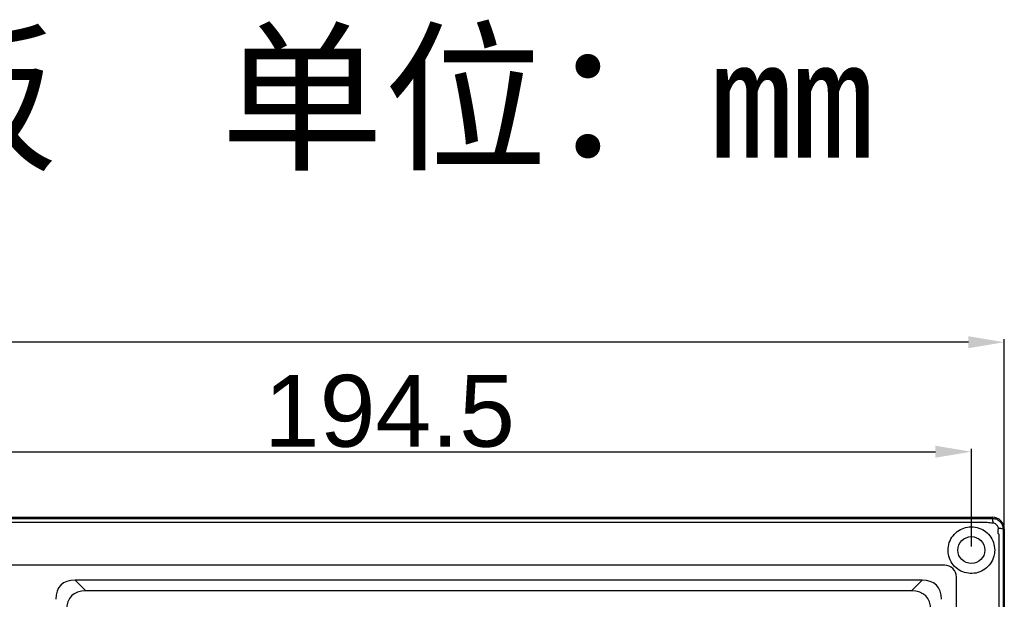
# Model space of a CAD drawing. Header units: millimetres. Extents: x 7099 to 9560, y -2357 to -1635.
# Tile 63 of 85: x 7396 to 7561, y -1763 to -1666. Entities that reach past the tile are written whole.
import ezdxf

# ---------------------------------------------------------------- set-up
doc = ezdxf.new("R2010")
doc.units = ezdxf.units.MM
doc.header["$LTSCALE"] = 3
doc.header["$PDSIZE"] = -1
doc.styles.get("Standard").update_dxf_attribs({"font": 'arial.ttf', "height": 12})
doc.dimstyles.new('ISO-25', dxfattribs={"dimtxt": 12, "dimasz": 6, "dimexe": 0.5, "dimexo": 0.625, "dimtad": 1, "dimdec": 1, "dimdsep": 46, "dimtxsty": 'Standard', "dimcen": 0, "dimclrd": 256, "dimclre": 256, "dimadec": 0, "dimazin": 0, "dimtfac": 1, "dimtdec": 1, "dimtmove": 0, "dimatfit": 3, "dimfxl": 1, "dimlwd": 30, "dimlwe": 30, "dimarcsym": 0})

# ---------------------------------------------------------------- blocks, each defined once
blk = doc.blocks.new('*D252')
at = {"lineweight": 30}
for p, q in [((7360.73, -1754.1), (7360.73, -1737.78)), ((7366.73, -1738.28), (7549.23, -1738.28)), ((7555.23, -1754.1), (7555.23, -1737.78))]:
    blk.add_line(p, q, dxfattribs=at)
for points in [[(7366.73, -1737.28), (7366.73, -1739.28), (7360.73, -1738.28)], [(7549.23, -1737.28), (7549.23, -1739.28), (7555.23, -1738.28)]]:
    blk.add_solid(points)
at = {"layer": 'Defpoints', "color": 0}
for p in [(7555.23, -1738.28), (7360.73, -1754.72), (7555.23, -1754.72)]:
    blk.add_point(p, dxfattribs=at)
at = {"color": 0, "insert": (7457.98, -1731.53), "char_height": 12, "attachment_point": 5}
blk.add_mtext('194.5', dxfattribs=at)
blk = doc.blocks.new('*D253')
at = {"lineweight": 30}
for p, q in [((7160.73, -1750.6), (7160.73, -1719.49)), ((7554.73, -1719.99), (7166.73, -1719.99)), ((7560.73, -1750.6), (7560.73, -1719.49))]:
    blk.add_line(p, q, dxfattribs=at)
for points in [[(7166.73, -1718.99), (7166.73, -1720.99), (7160.73, -1719.99)], [(7554.73, -1718.99), (7554.73, -1720.99), (7560.73, -1719.99)]]:
    blk.add_solid(points)
at = {"layer": 'Defpoints', "color": 0}
for p in [(7160.73, -1719.99), (7160.73, -1751.22), (7560.73, -1751.22)]:
    blk.add_point(p, dxfattribs=at)
at = {"color": 0, "insert": (7360.13, -1713.24), "char_height": 12, "attachment_point": 5}
blk.add_mtext('400', dxfattribs=at)

msp = doc.modelspace()

# ---------------------------------------------------------------- linework, layer by layer
at = {"linetype": 'Continuous', "lineweight": 30}
for p, q in [((7162.73, -1749.22), (7558.73, -1749.22)), ((7558.73, -1749.22), (7558.73, -1749.42)), ((7560.73, -1751.22), (7560.53, -1751.22)), ((7560.73, -1751.22), (7560.73, -1947.22)), ((7550.73, -1757.22), (7363.73, -1757.22)), ((7547.02, -1759.72), (7405.45, -1759.72)), ((7405.45, -1759.72), (7407.23, -1761.51)), ((7545.23, -1761.51), (7547.02, -1759.72)), ((7552.73, -1939.22), (7552.73, -1759.22)), ((7545.23, -1761.51), (7407.23, -1761.51))]:
    msp.add_line(p, q, dxfattribs=at)
at = {"linetype": 'Continuous', "lineweight": 30, "flags": 128}
for points in [[(7557.86, -1750.11), (7557.86, -1750.11), (7555.86, -1750.11), (7547.86, -1750.11), (7515.86, -1750.11), (7387.86, -1750.1), (7294.43, -1750.11)], [(7559.85, -1946.32), (7559.85, -1946.32), (7559.85, -1944.32), (7559.85, -1936.32), (7559.85, -1904.32), (7559.85, -1776.32), (7559.85, -1763.57), (7559.85, -1752.12), (7559.85, -1752.12)]]:
    msp.add_lwpolyline(points, dxfattribs=at)
at = {"linetype": 'Continuous', "lineweight": 30}
msp.add_circle((7555.23, -1754.72), 2.25, dxfattribs=at)
for centre, radius, start, end in [((7558.73, -1751.22), 2, 0, 90), ((7557.01, -1750.06), 1.84, 355.5935, 20.2178), ((7559.89, -1752.91), 1.8, 69.3054, 94.5001), ((7550.73, -1759.22), 2, 360, 89.9992)]:
    msp.add_arc(centre, radius, start, end, dxfattribs=at)
for centre, major_axis in [((7410.01, -1767.5), (6.93, -6.93)), ((7542.45, -1767.5), (-6.93, -6.93)), ((7411.8, -1769.29), (6.93, -6.93)), ((7540.67, -1769.29), (-6.93, -6.93))]:
    msp.add_ellipse(centre, major_axis=major_axis, ratio=0.510274, start_param=2.66976, end_param=3.613425, dxfattribs=at)
for points, knots in [([(7294.43, -1749.43), (7308.6, -1749.43), (7380.12, -1749.42), (7464.08, -1749.46), (7535.96, -1749.41), (7552.54, -1749.44), (7556.67, -1749.43), (7558.73, -1749.42)], [0, 0, 0, 0, 0.160834, 0.811738, 0.953114, 0.976591, 1, 1, 1, 1]), ([(7558.84, -1750.2), (7558.51, -1750.2), (7558.18, -1750.19), (7557.86, -1750.11), (7557.86, -1750.11)], [0, 0, 0, 0, 0.999938, 1, 1, 1, 1]), ([(7558.73, -1749.42), (7558.93, -1749.44), (7559.33, -1749.48), (7559.86, -1749.78), (7560.27, -1750.23), (7560.49, -1750.74), (7560.52, -1751.08), (7560.53, -1751.22)], [0, 0, 0, 0, 0.211833, 0.424093, 0.635965, 0.847527, 1, 1, 1, 1]), ([(7559.75, -1751.11), (7559.74, -1751.04), (7559.72, -1750.87), (7559.6, -1750.63), (7559.39, -1750.41), (7559.13, -1750.25), (7558.94, -1750.22), (7558.84, -1750.2)], [0, 0, 0, 0, 0.149842, 0.361988, 0.576759, 0.790716, 1, 1, 1, 1]), ([(7559.13, -1754.72), (7559.09, -1754.29), (7559.01, -1753.42), (7558.36, -1752.27), (7557.39, -1751.39), (7556.2, -1750.87), (7554.89, -1750.76), (7553.64, -1751.09), (7552.56, -1751.79), (7551.74, -1752.82), (7551.31, -1754.09), (7551.32, -1755.44), (7551.78, -1756.69), (7552.62, -1757.72), (7553.75, -1758.41), (7555.04, -1758.69), (7556.35, -1758.53), (7557.54, -1757.96), (7558.48, -1757.01), (7559.04, -1755.87), (7559.1, -1755.07), (7559.13, -1754.72)], [0, 0, 0, 0, 0.052754, 0.105454, 0.157724, 0.210039, 0.262969, 0.314253, 0.366031, 0.419708, 0.474734, 0.529303, 0.58257, 0.635113, 0.688397, 0.741364, 0.794154, 0.847791, 0.902632, 0.957423, 1, 1, 1, 1]), ([(7559.85, -1752.12), (7559.85, -1752.12), (7559.61, -1751.88), (7559.68, -1751.5), (7559.75, -1751.11)], [0, 0, 0, 0, 0.000083, 1, 1, 1, 1]), ([(7560.53, -1751.22), (7560.53, -1752.25), (7560.52, -1754.3), (7560.53, -1758.42), (7560.52, -1773.34), (7560.53, -1811.93), (7560.53, -1853.39), (7560.52, -1883.49), (7560.52, -1888.9), (7560.51, -1889.36)], [0, 0, 0, 0, 0.02232, 0.044701, 0.089433, 0.34638, 0.882619, 0.989997, 1, 1, 1, 1])]:
    msp.add_open_spline(points, degree=3, knots=knots, dxfattribs=at)

# ---------------------------------------------------------------- texts
at = {"linetype": 'Continuous', "lineweight": 30, "insert": (7157.17, -1669.17), "char_height": 20, "attachment_point": 1}
msp.add_mtext_dynamic_manual_height_columns('{\\fSimSun|b0|i0|c134|p2;B-8车床横式+辅助板  单位：mm}', width=468.0027, gutter_width=35, heights=[0], dxfattribs=at)

# ---------------------------------------------------------------- dimensions: what is measured, and where the dimension line sits
dim = msp.add_linear_dim(base=(7160.73, -1719.99), p1=(7560.73, -1751.22), p2=(7160.73, -1751.22), dimstyle='ISO-25')
dim.commit()
dim.dimension.update_dxf_attribs({"geometry": '*D253', "text_midpoint": (7360.13, -1719.99), "dimtype": 160})
dim = msp.add_linear_dim(base=(7555.23, -1738.28), p1=(7360.73, -1754.72), p2=(7555.23, -1754.72), dimstyle='ISO-25')
dim.commit()
dim.dimension.update_dxf_attribs({"geometry": '*D252', "text_midpoint": (7457.98, -1731.53)})

doc.saveas('drawing.dxf')
